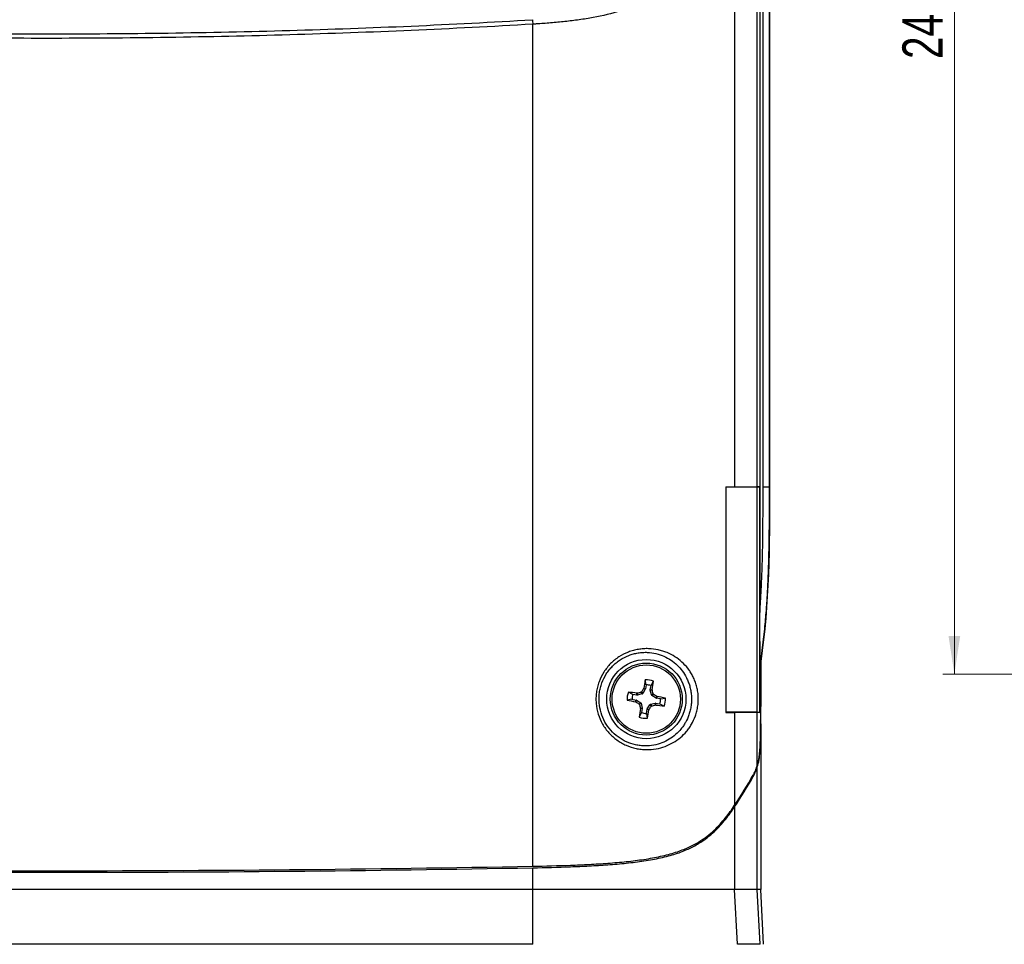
# Model space of a CAD drawing. Header units: inches. Extents: x 0.6 to 16.3, y 0.2 to 11.5.
# Tile 4 of 24: x 4 to 7.3, y 4.1 to 7.2. Entities that reach past the tile are written whole.
import ezdxf

# ---------------------------------------------------------------- set-up
doc = ezdxf.new("R2010")
doc.units = ezdxf.units.IN
doc.header["$MEASUREMENT"] = 0
doc.styles.add('SLDTEXTSTYLE0', font='TXT', dxfattribs={"width": 0.75})
doc.dimstyles.new('SLDDIMSTYLE2', dxfattribs={"dimtxt": 0.137795, "dimasz": 0.13, "dimexe": 0, "dimexo": 0.0625, "dimgap": 0.034449, "dimtad": 1, "dimlfac": 2, "dimrnd": 1e-09, "dimzin": 12, "dimdsep": 46, "dimtxsty": 'SLDTEXTSTYLE0', "dimsah": 1, "dimcen": 0.09, "dimadec": 0, "dimazin": 3, "dimtfac": 1, "dimtofl": 0, "dimtmove": 0, "dimatfit": 3, "dimfxl": 1, "dimfrac": 2, "dimtolj": 1, "dimtzin": 12, "dimarcsym": 0})

# ---------------------------------------------------------------- blocks, each defined once
blk = doc.blocks.new('_D_4')
at = {"color": 7, "linetype": 'Continuous', "lineweight": 18}
for p, q in [((1.6081, 4.0347), (1.6081, 3.6335)), ((6.4864, 4.0347), (6.4864, 3.6335)), ((1.6081, 3.6729), (6.4864, 3.6729))]:
    blk.add_line(p, q, dxfattribs=at)
for points in [[(1.6081, 3.6729), (1.7381, 3.6529), (1.7381, 3.6929)], [(6.4864, 3.6729), (6.3564, 3.6929), (6.3564, 3.6529)]]:
    blk.add_solid(points, dxfattribs=at)
at = {"color": 7, "linetype": 'Continuous', "lineweight": 18, "insert": (3.7169, 3.8505), "char_height": 0.1378, "attachment_point": 1, "style": 'SLDTEXTSTYLE0'}
blk.add_mtext('246.06', dxfattribs=at)
blk = doc.blocks.new('_D_7')
at = {"color": 7, "linetype": 'Continuous', "lineweight": 18}
for p, q in [((8.2445, 9.7472), (7.1108, 9.7472)), ((7.1502, 9.7472), (7.1502, 4.9972)), ((8.2445, 4.9972), (7.1108, 4.9972))]:
    blk.add_line(p, q, dxfattribs=at)
for points in [[(7.1502, 9.7472), (7.1302, 9.6172), (7.1702, 9.6172)], [(7.1502, 4.9972), (7.1702, 5.1272), (7.1302, 5.1272)]]:
    blk.add_solid(points, dxfattribs=at)
at = {"color": 7, "linetype": 'Continuous', "lineweight": 18, "insert": (6.9726, 7.0984), "char_height": 0.1378, "attachment_point": 1, "rotation": 90, "style": 'SLDTEXTSTYLE0'}
blk.add_mtext('241.3', dxfattribs=at)

msp = doc.modelspace()

# ---------------------------------------------------------------- linework, layer by layer
at = {"color": 7, "linetype": 'Continuous', "lineweight": 25}
for p, q in [((6.3993, 10.2241), (6.3993, 5.6371)), ((6.4768, 5.6371), (6.4768, 10.0876)), ((6.4851, 9.566), (6.4851, 5.2072)), ((6.4963, 5.6366), (6.4963, 9.1366)), ((6.5171, 9.1366), (6.5171, 5.6366)), ((6.5183, 9.1366), (6.5183, 5.6366)), ((5.709, 4.3408), (5.709, 7.2172)), ((6.3696, 5.6371), (6.3696, 4.8661)), ((6.4766, 5.6366), (6.485, 5.637)), ((6.4766, 4.8666), (6.4766, 5.6366)), ((6.485, 4.8661), (6.485, 5.637)), ((6.4963, 5.6366), (6.5171, 5.6366)), ((6.5171, 5.6366), (6.5183, 5.6366)), ((6.488, 4.8866), (6.488, 5.0398)), ((6.4883, 5.0402), (6.4883, 4.8866)), ((6.088, 4.9473), (6.0884, 4.9484)), ((6.0939, 4.9451), (6.088, 4.9473)), ((6.0884, 4.9484), (6.0943, 4.9462)), ((6.0966, 4.9604), (6.0938, 4.9772)), ((6.0966, 4.9604), (6.0943, 4.9462)), ((6.111, 4.9435), (6.1134, 4.9577)), ((6.1134, 4.9577), (6.1214, 4.9727)), ((6.0512, 4.9277), (6.0362, 4.9357)), ((6.0654, 4.9254), (6.0512, 4.9277)), ((6.0652, 4.9317), (6.0663, 4.9317)), ((6.0654, 4.9254), (6.0652, 4.9317)), ((6.0663, 4.9317), (6.0665, 4.9254)), ((6.0831, 4.9293), (6.0665, 4.9254)), ((6.0831, 4.9293), (6.0791, 4.9349)), ((6.0809, 4.9362), (6.0849, 4.9307)), ((6.0939, 4.9451), (6.0849, 4.9307)), ((6.111, 4.9435), (6.1173, 4.9437)), ((6.1174, 4.9425), (6.1111, 4.9423)), ((6.115, 4.9258), (6.1111, 4.9423)), ((6.115, 4.9258), (6.1205, 4.9297)), ((6.1219, 4.9279), (6.1163, 4.9239)), ((6.1308, 4.915), (6.1163, 4.9239)), ((6.1173, 4.9437), (6.1174, 4.9425)), ((6.1308, 4.915), (6.133, 4.9209)), ((6.1341, 4.9205), (6.1319, 4.9146)), ((6.1461, 4.9122), (6.1319, 4.9146)), ((6.133, 4.9209), (6.1341, 4.9205)), ((6.1461, 4.9122), (6.1628, 4.9151)), ((6.0484, 4.9109), (6.0317, 4.9081)), ((6.0484, 4.9109), (6.0626, 4.9086)), ((6.0604, 4.9027), (6.0626, 4.9086)), ((6.0615, 4.9023), (6.0604, 4.9027)), ((6.0637, 4.9082), (6.0615, 4.9023)), ((6.0637, 4.9082), (6.0782, 4.8993)), ((6.0726, 4.8953), (6.0782, 4.8993)), ((6.0795, 4.8974), (6.074, 4.8934)), ((6.0771, 4.8807), (6.0834, 4.8809)), ((6.0772, 4.8795), (6.0771, 4.8807)), ((6.0835, 4.8797), (6.0772, 4.8795)), ((6.0795, 4.8974), (6.0834, 4.8809)), ((6.0835, 4.8797), (6.0811, 4.8655)), ((6.1006, 4.8781), (6.1096, 4.8925)), ((6.1136, 4.887), (6.1096, 4.8925)), ((6.1114, 4.8939), (6.128, 4.8977)), ((6.1114, 4.8939), (6.1154, 4.8883)), ((6.1282, 4.8914), (6.128, 4.8977)), ((6.1293, 4.8915), (6.1282, 4.8914)), ((6.1291, 4.8978), (6.1293, 4.8915)), ((6.1291, 4.8978), (6.1433, 4.8955)), ((6.1433, 4.8955), (6.1583, 4.8874)), ((6.0811, 4.8655), (6.0731, 4.8505)), ((6.0979, 4.8628), (6.1002, 4.877)), ((6.0979, 4.8628), (6.1007, 4.846)), ((6.1061, 4.8748), (6.1002, 4.877)), ((6.1006, 4.8781), (6.1065, 4.8759)), ((6.1065, 4.8759), (6.1061, 4.8748)), ((6.3993, 4.866), (6.3993, 4.549)), ((6.4766, 4.8666), (6.485, 4.8661)), ((6.4768, 4.6856), (6.4768, 4.8661)), ((6.4883, 4.8151), (6.4883, 4.2616)), ((6.4768, 4.2616), (6.4768, 4.6798)), ((6.3993, 4.5437), (6.3993, 4.2616)), ((5.709, 4.2616), (5.709, 4.3355)), ((5.709, 4.2616), (2.3855, 4.2616)), ((5.7095, 4.0741), (5.709, 4.2616)), ((6.4088, 4.0741), (6.3993, 4.2616)), ((6.4768, 4.2616), (6.3993, 4.2616)), ((6.4864, 4.0741), (6.4768, 4.2616)), ((6.4981, 4.0741), (6.4883, 4.2616)), ((5.7095, 4.0741), (2.385, 4.0741)), ((6.4864, 4.0741), (6.4088, 4.0741))]:
    msp.add_line(p, q, dxfattribs=at)
for radius in [0.1354, 0.123, 0.1167]:
    msp.add_circle((6.0973, 4.9116), radius, dxfattribs=at)
for centre, radius, start, end in [((7.945, 3.7682), 2.1998, 147.5866, 147.9289), ((8.0747, 4.5926), 2.018, 169.0127, 169.8442), ((6.0973, 4.9116), 0.0657, 68.4395, 93.0523), ((6.0973, 4.9116), 0.0488, 70.7277, 90.7641), ((4.1208, 5.2368), 2.018, 351.6476, 352.4791), ((6.0973, 4.9116), 0.0657, 158.4395, 183.0523), ((5.772, 2.9351), 2.018, 81.6476, 82.4791), ((6.0973, 4.9116), 0.0488, 160.7277, 180.7641), ((6.595, 2.7964), 2.1998, 103.5629, 103.9052), ((3.9821, 4.4139), 2.1998, 13.5629, 13.9052), ((4.9538, 3.0638), 2.1998, 57.5866, 57.9289), ((5.7782, 2.9341), 2.018, 79.0127, 79.8442), ((6.0973, 4.9116), 0.0657, 338.4395, 3.0523), ((6.4163, 6.8891), 2.018, 259.0127, 259.8442), ((7.2407, 6.7594), 2.1998, 237.5866, 237.9289), ((8.2124, 5.4093), 2.1998, 193.5629, 193.9052), ((4.2495, 6.055), 2.1998, 327.5866, 327.9289), ((5.5995, 7.0268), 2.1998, 283.5629, 283.9052), ((6.4225, 6.8881), 2.018, 261.6476, 262.4791), ((6.0973, 4.9116), 0.0488, 340.7277, 0.7641), ((8.0737, 4.5864), 2.018, 171.6476, 172.4791), ((6.0973, 4.9116), 0.0657, 248.4395, 273.0523), ((6.0973, 4.9116), 0.0488, 250.7277, 270.7641), ((4.1198, 5.2306), 2.018, 349.0127, 349.8442)]:
    msp.add_arc(centre, radius, start, end, dxfattribs=at)
for centre, major_axis, ratio, start_param, end_param in [((6.0659, 4.9284), (-0.0001, 0.00301), 0.996045, 2.946, 3.337185), ((6.0824, 4.9322), (-0.00176, 0.00245), 0.995546, 2.750469, 3.532716), ((6.0913, 4.9467), (-0.00282, 0.00105), 0.996045, 2.946, 3.337185), ((6.114, 4.943), (0.00301, 0.0001), 0.996045, 2.946, 3.337185), ((6.1179, 4.9265), (0.00245, 0.00176), 0.995546, 2.750469, 3.532716), ((6.1323, 4.9175), (0.00105, 0.00282), 0.996045, 2.946, 3.337185), ((6.0622, 4.9056), (-0.00105, -0.00282), 0.996045, 2.946, 3.337185), ((6.0766, 4.8967), (-0.00245, -0.00176), 0.995546, 2.750469, 3.532716), ((6.0805, 4.8802), (-0.00301, -0.0001), 0.996045, 2.946, 3.337185), ((6.1121, 4.8909), (0.00176, -0.00245), 0.995546, 2.750469, 3.532716), ((6.1286, 4.8948), (0.0001, -0.00301), 0.996045, 2.946, 3.337185), ((6.1032, 4.8765), (0.00282, -0.00105), 0.996045, 2.946, 3.337185), ((-1.0884, 5.2106), (7.7051, 0), 0.36397, 6.04506, 6.082573), ((-1.0884, 5.2052), (7.7051, 0), 0.36397, 6.04506, 6.082791), ((4.0473, 16.083), (32.3042, 0), 0.36397, 4.660924, 4.763854), ((4.0473, 16.0777), (32.3042, 0), 0.36397, 4.660924, 4.763854)]:
    msp.add_ellipse(centre, major_axis=major_axis, ratio=ratio, start_param=start_param, end_param=end_param, dxfattribs=at)
for points, knots in [([(6.2527, 7.598), (6.2527, 7.5898), (6.2527, 7.5815), (6.2524, 7.5651), (6.252, 7.557), (6.2503, 7.5327), (6.2481, 7.5168), (6.2432, 7.4933), (6.2413, 7.4855), (6.2371, 7.4705), (6.2347, 7.4632), (6.2269, 7.4417), (6.2208, 7.4281), (6.2102, 7.4085), (6.2064, 7.4021), (6.1984, 7.3896), (6.1942, 7.3836), (6.1808, 7.3662), (6.171, 7.3554), (6.155, 7.3401), (6.1494, 7.3352), (6.1377, 7.3257), (6.1317, 7.3212), (6.1131, 7.3083), (6.1, 7.3005), (6.0726, 7.2864), (6.0583, 7.28), (6.0287, 7.2686), (6.0136, 7.2636), (5.9677, 7.2502), (5.9362, 7.2434), (5.8882, 7.2351), (5.872, 7.2327), (5.8396, 7.2284), (5.8234, 7.2266), (5.7908, 7.2232), (5.7745, 7.2218), (5.75, 7.2199), (5.7418, 7.2193), (5.7295, 7.2184), (5.7254, 7.2182), (5.7172, 7.2177), (5.7131, 7.2174), (5.709, 7.2172)], [0, 0, 0, 0, 0.03125, 0.03125, 0.0625, 0.0625, 0.125, 0.125, 0.15625, 0.15625, 0.1875, 0.1875, 0.25, 0.25, 0.28125, 0.28125, 0.3125, 0.3125, 0.375, 0.375, 0.40625, 0.40625, 0.4375, 0.4375, 0.5, 0.5, 0.5625, 0.5625, 0.625, 0.625, 0.75, 0.75, 0.8125, 0.8125, 0.875, 0.875, 0.9375, 0.9375, 0.96875, 0.96875, 0.984375, 0.984375, 1, 1, 1, 1]), ([(5.709, 7.2172), (5.4326, 7.2009), (5.1559, 7.1888), (4.6017, 7.1728), (4.3245, 7.1688), (3.9087, 7.1688), (3.77, 7.1698), (3.4928, 7.1738), (3.3543, 7.1768), (2.9388, 7.1888), (2.6619, 7.2009), (2.3855, 7.2172)], [0, 0, 0, 0, 0.25, 0.25, 0.5, 0.5, 0.625, 0.625, 0.75, 0.75, 1, 1, 1, 1]), ([(2.3859, 7.2325), (2.5241, 7.2241), (2.6624, 7.217), (2.9391, 7.2049), (3.0775, 7.1999), (3.3545, 7.192), (3.493, 7.189), (3.7701, 7.1851), (3.9087, 7.1841), (4.1859, 7.1841), (4.3244, 7.1851), (4.6015, 7.189), (4.7401, 7.192), (5.0171, 7.1999), (5.1555, 7.2049), (5.4322, 7.217), (5.5704, 7.2241), (5.7086, 7.2325)], [0, 0, 0, 0, 0.125, 0.125, 0.25, 0.25, 0.375, 0.375, 0.5, 0.5, 0.625, 0.625, 0.75, 0.75, 0.875, 0.875, 1, 1, 1, 1]), ([(6.3696, 5.6366), (6.3784, 5.6366), (6.399, 5.6366), (6.4359, 5.6366), (6.4609, 5.6366), (6.4766, 5.6366)], [0, 0, 0, 0, 0.217439, 0.507353, 1, 1, 1, 1]), ([(6.4851, 5.2072), (6.4856, 5.213), (6.4865, 5.2248), (6.4877, 5.2427), (6.489, 5.2635), (6.4903, 5.2875), (6.4921, 5.3232), (6.4937, 5.368), (6.495, 5.4217), (6.4958, 5.4754), (6.4962, 5.5291), (6.4963, 5.5739), (6.4963, 5.6097), (6.4963, 5.6276), (6.4963, 5.6366)], [0, 0, 0, 0, 0.0410495, 0.0827258, 0.1250304, 0.1866941, 0.2500079, 0.3749694, 0.4999394, 0.6249295, 0.7499426, 0.8749706, 0.9374861, 1, 1, 1, 1]), ([(6.5171, 5.6366), (6.5171, 5.6116), (6.5171, 5.5617), (6.5168, 5.4867), (6.5157, 5.4119), (6.5141, 5.3574), (6.5128, 5.3224), (6.512, 5.3058), (6.5111, 5.2866), (6.5099, 5.2647), (6.5084, 5.2401), (6.5064, 5.2129), (6.504, 5.1829), (6.501, 5.1503), (6.4972, 5.115), (6.4925, 5.077), (6.4887, 5.0509), (6.4867, 5.0374)], [0, 0, 0, 0, 0.124783, 0.249521, 0.374188, 0.498774, 0.521786, 0.549302, 0.58132, 0.617841, 0.658865, 0.704393, 0.754432, 0.808991, 0.868087, 0.931743, 1, 1, 1, 1]), ([(6.4867, 5.0374), (6.4866, 5.0443), (6.4864, 5.0583), (6.4862, 5.0794), (6.486, 5.1007), (6.4857, 5.129), (6.4854, 5.1645), (6.4852, 5.1928), (6.4851, 5.2072)], [0, 0, 0, 0, 0.123248, 0.24766, 0.373244, 0.500003, 0.746718, 1, 1, 1, 1]), ([(6.0971, 4.7392), (6.0913, 4.7393), (6.0855, 4.7396), (6.0739, 4.741), (6.0681, 4.7419), (6.0508, 4.7456), (6.0395, 4.7492), (6.023, 4.7564), (6.0176, 4.7592), (6.007, 4.7652), (6.0018, 4.7685), (5.987, 4.7792), (5.9779, 4.7873), (5.9612, 4.8058), (5.9539, 4.8158), (5.9417, 4.8372), (5.9366, 4.8488), (5.9292, 4.8725), (5.9268, 4.8847), (5.9253, 4.9034), (5.9251, 4.9097), (5.9254, 4.9221), (5.9259, 4.9283), (5.9275, 4.9406), (5.9287, 4.9467), (5.9317, 4.9588), (5.9335, 4.9648), (5.94, 4.9823), (5.9455, 4.9934), (5.9555, 5.0091), (5.9592, 5.0142), (5.9669, 5.0238), (5.971, 5.0284), (5.9796, 5.0371), (5.9842, 5.0412), (5.9937, 5.0489), (5.9988, 5.0526), (6.0141, 5.0625), (6.0249, 5.0679), (6.0417, 5.0744), (6.0474, 5.0763), (6.0589, 5.0794), (6.0647, 5.0806), (6.0762, 5.0825), (6.082, 5.0832), (6.0935, 5.084), (6.0993, 5.0841), (6.1163, 5.0836), (6.1272, 5.0822), (6.1431, 5.0787), (6.1483, 5.0774), (6.1584, 5.0742), (6.1634, 5.0724), (6.1779, 5.0664), (6.1869, 5.0617), (6.2038, 5.051), (6.2117, 5.0449), (6.2263, 5.0317), (6.233, 5.0246), (6.2421, 5.0129), (6.245, 5.0088), (6.2505, 5.0003), (6.2531, 4.9958), (6.258, 4.9866), (6.2602, 4.9817), (6.2643, 4.9717), (6.2662, 4.9664), (6.2695, 4.9555), (6.2709, 4.9498), (6.2726, 4.9411), (6.273, 4.9381), (6.2739, 4.932), (6.2742, 4.9289), (6.275, 4.9196), (6.2752, 4.9134), (6.2748, 4.901), (6.2743, 4.8947), (6.2727, 4.8825), (6.2716, 4.8766), (6.2688, 4.8653), (6.2672, 4.8597), (6.2616, 4.844), (6.2571, 4.8344), (6.2494, 4.8211), (6.2466, 4.8168), (6.2408, 4.8086), (6.2378, 4.8047), (6.2283, 4.7935), (6.2214, 4.7866), (6.2063, 4.774), (6.198, 4.7682), (6.1806, 4.7582), (6.1714, 4.7538), (6.1519, 4.7466), (6.1416, 4.7438), (6.1198, 4.74), (6.1086, 4.739), (6.0971, 4.7392)], [0, 0, 0, 0, 0.015625, 0.015625, 0.03125, 0.03125, 0.0625, 0.0625, 0.078125, 0.078125, 0.09375, 0.09375, 0.125, 0.125, 0.15625, 0.15625, 0.1875, 0.1875, 0.21875, 0.21875, 0.234375, 0.234375, 0.25, 0.25, 0.265625, 0.265625, 0.28125, 0.28125, 0.3125, 0.3125, 0.328125, 0.328125, 0.34375, 0.34375, 0.359375, 0.359375, 0.375, 0.375, 0.40625, 0.40625, 0.421875, 0.421875, 0.4375, 0.4375, 0.453125, 0.453125, 0.46875, 0.46875, 0.5, 0.5, 0.515625, 0.515625, 0.53125, 0.53125, 0.5625, 0.5625, 0.59375, 0.59375, 0.625, 0.625, 0.640625, 0.640625, 0.65625, 0.65625, 0.671875, 0.671875, 0.6875, 0.6875, 0.703125, 0.703125, 0.710937, 0.710937, 0.71875, 0.71875, 0.734375, 0.734375, 0.75, 0.75, 0.765625, 0.765625, 0.78125, 0.78125, 0.8125, 0.8125, 0.828125, 0.828125, 0.84375, 0.84375, 0.875, 0.875, 0.90625, 0.90625, 0.9375, 0.9375, 0.96875, 0.96875, 1, 1, 1, 1]), ([(6.0925, 4.7517), (6.103, 4.7516), (6.1132, 4.7525), (6.1329, 4.7561), (6.1422, 4.7588), (6.1597, 4.7656), (6.168, 4.7697), (6.1835, 4.7791), (6.1908, 4.7845), (6.2041, 4.7962), (6.2102, 4.8025), (6.2187, 4.8129), (6.2214, 4.8165), (6.2265, 4.824), (6.2289, 4.8279), (6.2358, 4.8402), (6.2397, 4.8489), (6.2447, 4.8633), (6.2462, 4.8684), (6.2487, 4.8788), (6.2497, 4.8842), (6.2512, 4.8954), (6.2516, 4.9011), (6.252, 4.9126), (6.2518, 4.9184), (6.251, 4.9299), (6.2502, 4.9356), (6.2482, 4.9463), (6.247, 4.9515), (6.2441, 4.9616), (6.2425, 4.9665), (6.2389, 4.9757), (6.2369, 4.9802), (6.2305, 4.9929), (6.2257, 5.0008), (6.215, 5.0152), (6.2091, 5.0219), (6.1964, 5.0341), (6.1894, 5.0398), (6.1744, 5.0499), (6.1664, 5.0544), (6.1492, 5.062), (6.14, 5.0651), (6.1209, 5.0696), (6.111, 5.071), (6.0956, 5.0716), (6.0903, 5.0715), (6.0798, 5.0709), (6.0745, 5.0703), (6.064, 5.0686), (6.0587, 5.0674), (6.0482, 5.0646), (6.0429, 5.0629), (6.0275, 5.0569), (6.0176, 5.0519), (6.0035, 5.0426), (5.9988, 5.0393), (5.9901, 5.0321), (5.9859, 5.0283), (5.9779, 5.0203), (5.9742, 5.016), (5.9671, 5.0071), (5.9637, 5.0024), (5.9545, 4.9878), (5.9494, 4.9776), (5.9435, 4.9614), (5.9418, 4.9559), (5.939, 4.9446), (5.9379, 4.939), (5.9364, 4.9276), (5.9359, 4.9219), (5.9356, 4.9105), (5.9357, 4.9047), (5.9371, 4.8873), (5.9392, 4.8761), (5.9459, 4.8541), (5.9504, 4.8434), (5.9616, 4.8234), (5.9682, 4.8141), (5.9833, 4.7969), (5.9917, 4.7893), (6.0053, 4.7793), (6.01, 4.7762), (6.0197, 4.7705), (6.0247, 4.7679), (6.0398, 4.7611), (6.0501, 4.7577), (6.066, 4.7542), (6.0713, 4.7533), (6.0819, 4.7521), (6.0872, 4.7518), (6.0925, 4.7517)], [0, 0, 0, 0, 0.03125, 0.03125, 0.0625, 0.0625, 0.09375, 0.09375, 0.125, 0.125, 0.15625, 0.15625, 0.171875, 0.171875, 0.1875, 0.1875, 0.21875, 0.21875, 0.234375, 0.234375, 0.25, 0.25, 0.265625, 0.265625, 0.28125, 0.28125, 0.296875, 0.296875, 0.3125, 0.3125, 0.328125, 0.328125, 0.34375, 0.34375, 0.375, 0.375, 0.40625, 0.40625, 0.4375, 0.4375, 0.46875, 0.46875, 0.5, 0.5, 0.53125, 0.53125, 0.546875, 0.546875, 0.5625, 0.5625, 0.578125, 0.578125, 0.59375, 0.59375, 0.625, 0.625, 0.640625, 0.640625, 0.65625, 0.65625, 0.671875, 0.671875, 0.6875, 0.6875, 0.71875, 0.71875, 0.734375, 0.734375, 0.75, 0.75, 0.765625, 0.765625, 0.78125, 0.78125, 0.8125, 0.8125, 0.84375, 0.84375, 0.875, 0.875, 0.90625, 0.90625, 0.921875, 0.921875, 0.9375, 0.9375, 0.96875, 0.96875, 0.984375, 0.984375, 1, 1, 1, 1]), ([(6.0791, 4.9349), (6.0794, 4.935), (6.08, 4.9352), (6.0806, 4.9357), (6.0809, 4.9361), (6.0809, 4.9362)], [0, 0, 0, 0, 0.429988, 0.859984, 1, 1, 1, 1]), ([(6.1205, 4.9297), (6.1206, 4.9294), (6.1209, 4.9288), (6.1214, 4.9282), (6.1218, 4.928), (6.1219, 4.9279)], [0, 0, 0, 0, 0.4299884, 0.8599839, 1, 1, 1, 1]), ([(6.074, 4.8934), (6.0739, 4.8937), (6.0736, 4.8944), (6.0731, 4.895), (6.0727, 4.8952), (6.0726, 4.8953)], [0, 0, 0, 0, 0.429988, 0.859984, 1, 1, 1, 1]), ([(6.1154, 4.8883), (6.1151, 4.8882), (6.1145, 4.888), (6.1139, 4.8874), (6.1136, 4.8871), (6.1136, 4.887)], [0, 0, 0, 0, 0.429988, 0.859984, 1, 1, 1, 1]), ([(6.4768, 4.6856), (6.4772, 4.6868), (6.4779, 4.6893), (6.479, 4.6931), (6.4799, 4.697), (6.4808, 4.7009), (6.4816, 4.705), (6.4823, 4.7091), (6.483, 4.7133), (6.4835, 4.7175), (6.4848, 4.7275), (6.4862, 4.7448), (6.4872, 4.7681), (6.4877, 4.7898), (6.4879, 4.8082), (6.4881, 4.8267), (6.4882, 4.8453), (6.4883, 4.8655), (6.4883, 4.8794), (6.4883, 4.8866)], [0, 0, 0, 0, 0.0306918, 0.0605633, 0.0896576, 0.1180185, 0.14569, 0.1727171, 0.1991451, 0.2250198, 0.2503875, 0.3741302, 0.4996946, 0.5803757, 0.6666009, 0.7406723, 0.8208088, 0.9072014, 1, 1, 1, 1]), ([(6.488, 4.8866), (6.488, 4.8747), (6.488, 4.8627), (6.4881, 4.8388), (6.4882, 4.8269), (6.4883, 4.8151)], [0, 0, 0, 0, 0.5, 0.5, 1, 1, 1, 1]), ([(6.4766, 4.8666), (6.4675, 4.8666), (6.4494, 4.8666), (6.4147, 4.8666), (6.3863, 4.8666), (6.3696, 4.8666)], [0, 0, 0, 0, 0.290483, 0.580967, 1, 1, 1, 1]), ([(6.4768, 4.6798), (6.4791, 4.6869), (6.4811, 4.6949), (6.4834, 4.7088), (6.484, 4.7138), (6.4852, 4.7245), (6.4857, 4.7301), (6.4868, 4.7475), (6.4873, 4.7602), (6.488, 4.7871), (6.4882, 4.801), (6.4883, 4.8151)], [0, 0, 0, 0, 0.25, 0.25, 0.375, 0.375, 0.5, 0.5, 0.75, 0.75, 1, 1, 1, 1]), ([(6.4622, 4.6517), (6.4629, 4.6531), (6.4644, 4.6557), (6.4665, 4.6598), (6.4684, 4.6639), (6.4703, 4.6681), (6.4721, 4.6724), (6.4737, 4.6767), (6.4753, 4.6811), (6.4763, 4.6841), (6.4768, 4.6856)], [0, 0, 0, 0, 0.142799, 0.280392, 0.412828, 0.540168, 0.662476, 0.779826, 0.892303, 1, 1, 1, 1]), ([(6.4625, 4.647), (6.4651, 4.6515), (6.4675, 4.6564), (6.4723, 4.6671), (6.4746, 4.673), (6.4768, 4.6798)], [0, 0, 0, 0, 0.5, 0.5, 1, 1, 1, 1]), ([(5.709, 4.3408), (5.7522, 4.3416), (5.7953, 4.3427), (5.8597, 4.3451), (5.8811, 4.3461), (5.9239, 4.3483), (5.9451, 4.3496), (5.9874, 4.3527), (6.0084, 4.3545), (6.0495, 4.3588), (6.0696, 4.3613), (6.0991, 4.3657), (6.1088, 4.3673), (6.1278, 4.3708), (6.1372, 4.3727), (6.1555, 4.3767), (6.1643, 4.3789), (6.1814, 4.3834), (6.1897, 4.3859), (6.2133, 4.3935), (6.2275, 4.399), (6.247, 4.4078), (6.2531, 4.4108), (6.2649, 4.417), (6.2705, 4.4202), (6.2865, 4.4299), (6.296, 4.4365), (6.3136, 4.45), (6.3216, 4.4569), (6.3439, 4.4777), (6.3565, 4.4918), (6.3794, 4.5203), (6.3897, 4.5346), (6.3993, 4.549)], [0, 0, 0, 0, 0.125, 0.125, 0.1875, 0.1875, 0.25, 0.25, 0.3125, 0.3125, 0.375, 0.375, 0.40625, 0.40625, 0.4375, 0.4375, 0.46875, 0.46875, 0.5, 0.5, 0.5625, 0.5625, 0.59375, 0.59375, 0.625, 0.625, 0.6875, 0.6875, 0.75, 0.75, 0.875, 0.875, 1, 1, 1, 1]), ([(5.709, 4.3355), (5.7522, 4.3363), (5.7953, 4.3374), (5.8597, 4.3398), (5.8811, 4.3407), (5.9239, 4.343), (5.9451, 4.3443), (5.9874, 4.3474), (6.0084, 4.3492), (6.0495, 4.3535), (6.0696, 4.356), (6.0991, 4.3604), (6.1088, 4.362), (6.1278, 4.3655), (6.1372, 4.3674), (6.1555, 4.3714), (6.1643, 4.3736), (6.1814, 4.3781), (6.1897, 4.3806), (6.2133, 4.3882), (6.2275, 4.3937), (6.247, 4.4025), (6.2531, 4.4055), (6.2649, 4.4117), (6.2705, 4.4149), (6.2865, 4.4245), (6.296, 4.4312), (6.3136, 4.4447), (6.3216, 4.4516), (6.3439, 4.4724), (6.3565, 4.4865), (6.3794, 4.515), (6.3897, 4.5293), (6.3993, 4.5437)], [0, 0, 0, 0, 0.125, 0.125, 0.1875, 0.1875, 0.25, 0.25, 0.3125, 0.3125, 0.375, 0.375, 0.40625, 0.40625, 0.4375, 0.4375, 0.46875, 0.46875, 0.5, 0.5, 0.5625, 0.5625, 0.59375, 0.59375, 0.625, 0.625, 0.6875, 0.6875, 0.75, 0.75, 0.875, 0.875, 1, 1, 1, 1]), ([(6.3993, 4.2616), (6.3874, 4.2616), (6.3754, 4.2616), (6.3572, 4.2616), (6.3511, 4.2616), (6.3419, 4.2616), (6.3388, 4.2616), (6.3342, 4.2616), (6.3327, 4.2616), (6.3303, 4.2616), (6.3296, 4.2616), (6.3284, 4.2616), (6.328, 4.2616), (6.3275, 4.2616), (6.3273, 4.2616), (6.327, 4.2616), (6.3269, 4.2616), (6.3267, 4.2616), (6.3266, 4.2616), (6.3264, 4.2616), (6.3262, 4.2616), (6.3259, 4.2616), (6.3258, 4.2616), (6.3254, 4.2616), (6.3251, 4.2616), (6.3243, 4.2616), (6.3238, 4.2616), (6.3221, 4.2616), (6.321, 4.2616), (6.3177, 4.2616), (6.3155, 4.2616), (6.3087, 4.2616), (6.3042, 4.2616), (6.2949, 4.2616), (6.2901, 4.2616), (6.2829, 4.2616), (6.2805, 4.2616), (6.2768, 4.2616), (6.2756, 4.2616), (6.2737, 4.2616), (6.2731, 4.2616), (6.2722, 4.2616), (6.2719, 4.2616), (6.2713, 4.2616), (6.271, 4.2616), (6.2703, 4.2616), (6.2699, 4.2616), (6.2691, 4.2616), (6.2688, 4.2616), (6.2676, 4.2616), (6.2669, 4.2616), (6.2646, 4.2616), (6.2631, 4.2616), (6.2584, 4.2616), (6.2553, 4.2616), (6.2457, 4.2616), (6.2391, 4.2616), (6.2187, 4.2616), (6.2042, 4.2616), (6.1735, 4.2616), (6.1567, 4.2616), (6.1295, 4.2616), (6.1201, 4.2616), (6.1054, 4.2616), (6.1004, 4.2616), (6.0928, 4.2616), (6.0903, 4.2616), (6.0864, 4.2616), (6.0851, 4.2616), (6.0832, 4.2616), (6.0825, 4.2616), (6.0812, 4.2616), (6.0805, 4.2616), (6.0793, 4.2616), (6.0788, 4.2616), (6.0777, 4.2616), (6.0772, 4.2616), (6.0755, 4.2616), (6.0744, 4.2616), (6.0711, 4.2616), (6.0689, 4.2616), (6.0621, 4.2616), (6.0575, 4.2616), (6.0434, 4.2616), (6.0337, 4.2616), (6.0135, 4.2616), (6.003, 4.2616), (5.9868, 4.2616), (5.9813, 4.2616), (5.973, 4.2616), (5.9702, 4.2616), (5.9659, 4.2616), (5.9645, 4.2616), (5.9623, 4.2616), (5.9616, 4.2616), (5.9606, 4.2616), (5.9602, 4.2616), (5.9595, 4.2616), (5.9591, 4.2616), (5.9584, 4.2616), (5.9582, 4.2616), (5.9577, 4.2616), (5.9575, 4.2616), (5.9567, 4.2616), (5.9562, 4.2616), (5.9546, 4.2616), (5.9536, 4.2616), (5.9505, 4.2616), (5.9484, 4.2616), (5.942, 4.2616), (5.9377, 4.2616), (5.9245, 4.2616), (5.9155, 4.2616), (5.8876, 4.2616), (5.8679, 4.2616), (5.8054, 4.2616), (5.7594, 4.2616), (5.709, 4.2616)], [0, 0, 0, 0, 0.125, 0.125, 0.1875, 0.1875, 0.21875, 0.21875, 0.234375, 0.234375, 0.242188, 0.242188, 0.246094, 0.246094, 0.248047, 0.248047, 0.249023, 0.249023, 0.25, 0.25, 0.250977, 0.250977, 0.251953, 0.251953, 0.253906, 0.253906, 0.257812, 0.257812, 0.265625, 0.265625, 0.28125, 0.28125, 0.3125, 0.3125, 0.34375, 0.34375, 0.359375, 0.359375, 0.367188, 0.367188, 0.371094, 0.371094, 0.373047, 0.373047, 0.375, 0.375, 0.376953, 0.376953, 0.378906, 0.378906, 0.382812, 0.382812, 0.390625, 0.390625, 0.40625, 0.40625, 0.4375, 0.4375, 0.5, 0.5, 0.5625, 0.5625, 0.59375, 0.59375, 0.609375, 0.609375, 0.617188, 0.617188, 0.621094, 0.621094, 0.623047, 0.623047, 0.625, 0.625, 0.626953, 0.626953, 0.628906, 0.628906, 0.632812, 0.632812, 0.640625, 0.640625, 0.65625, 0.65625, 0.6875, 0.6875, 0.71875, 0.71875, 0.734375, 0.734375, 0.742188, 0.742188, 0.746094, 0.746094, 0.748047, 0.748047, 0.749023, 0.749023, 0.75, 0.75, 0.750977, 0.750977, 0.751953, 0.751953, 0.753906, 0.753906, 0.757812, 0.757812, 0.765625, 0.765625, 0.78125, 0.78125, 0.8125, 0.8125, 0.875, 0.875, 1, 1, 1, 1])]:
    msp.add_open_spline(points, degree=3, knots=knots, dxfattribs=at)
for points in [[(5.7082, 7.2325), (5.7087, 7.2279), (5.7091, 7.2225), (5.7094, 7.2172)], [(6.3696, 5.6371), (6.3804, 5.6371), (6.3902, 5.6371), (6.3993, 5.6371)], [(6.3993, 5.6371), (6.4279, 5.6371), (6.4538, 5.6371), (6.4768, 5.6371)], [(6.485, 5.637), (6.483, 5.6371), (6.4802, 5.6371), (6.4768, 5.6371)], [(6.5183, 5.6366), (6.5183, 5.4372), (6.5183, 5.2378), (6.4883, 5.0402)], [(6.4867, 5.0374), (6.4873, 5.0392), (6.4879, 5.0402), (6.4883, 5.0402)], [(6.3696, 4.8661), (6.3804, 4.8661), (6.3902, 4.866), (6.3993, 4.866)], [(6.4768, 4.8661), (6.4538, 4.8661), (6.4279, 4.8661), (6.3993, 4.866)], [(6.485, 4.8661), (6.483, 4.8661), (6.4802, 4.8661), (6.4768, 4.8661)], [(6.4883, 4.2616), (6.4868, 4.2616), (6.483, 4.2616), (6.4768, 4.2616)]]:
    msp.add_open_spline(points, degree=3, dxfattribs=at)

# ---------------------------------------------------------------- dimensions: what is measured, and where the dimension line sits
at = {"color": 7, "linetype": 'Continuous', "lineweight": 18}
dim = msp.add_linear_dim(base=(7.1502, 4.9972), p1=(8.2838, 9.7472), p2=(8.2838, 4.9972), angle=90, text='241.3', dimstyle='SLDDIMSTYLE2', dxfattribs=at)
dim.commit()
dim.dimension.update_dxf_attribs({"geometry": '_D_7', "text_midpoint": (7.1502, 7.3275), "dimtype": 160})
dim = msp.add_linear_dim(base=(6.4864, 3.6729), p1=(1.6081, 4.0741), p2=(6.4864, 4.0741), text='246.06', dimstyle='SLDDIMSTYLE2', dxfattribs=at)
dim.commit()
dim.dimension.update_dxf_attribs({"geometry": '_D_4', "text_midpoint": (3.9969, 3.6729), "dimtype": 160})

doc.saveas('drawing.dxf')
